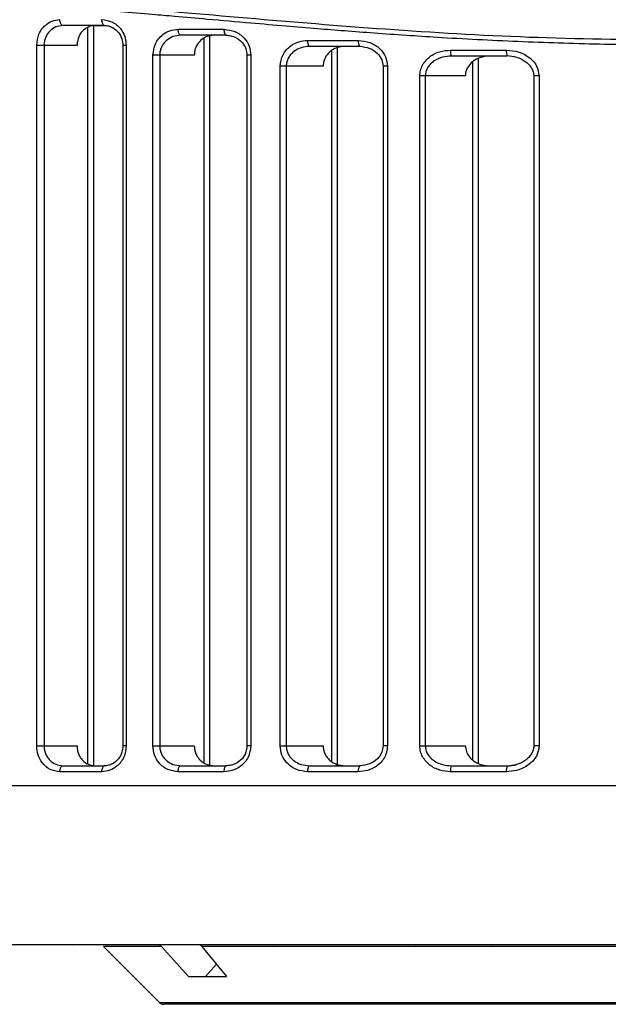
# Model space of a CAD drawing. Header units: millimetres. Extents: x 131 to 434, y 5 to 217.
# Tile 2 of 10: x 164 to 194, y 5 to 55. Entities that reach past the tile are written whole.
import ezdxf

# ---------------------------------------------------------------- set-up
doc = ezdxf.new("R2010")
doc.units = ezdxf.units.MM

msp = doc.modelspace()

# ---------------------------------------------------------------- linework, layer by layer
at = {"color": 7, "linetype": 'Continuous', "lineweight": 25}
for p, q in [((168.611, 54.315), (166.51, 54.315)), ((167.773, 17.162), (167.773, 54.228)), ((168.066, 17.081), (168.066, 54.315)), ((168.124, 54.315), (168.622, 54.315)), ((172.31, 54.124), (174.618, 54.124)), ((174.728, 53.824), (172.431, 53.824)), ((173.606, 17.238), (173.606, 53.669)), ((173.899, 17.121), (173.899, 53.787)), ((178.823, 53.566), (181.357, 53.566)), ((165.197, 18.081), (165.197, 53.315)), ((167.224, 53.315), (165.197, 53.315)), ((165.564, 53.315), (165.564, 18.081)), ((169.528, 53.315), (169.528, 18.081)), ((169.695, 53.315), (169.528, 53.315)), ((169.695, 53.315), (169.695, 18.081)), ((181.435, 53.266), (178.912, 53.266)), ((180.021, 17.3), (180.021, 53.045)), ((180.314, 17.144), (180.314, 53.202)), ((185.993, 53.079), (188.803, 53.079)), ((171.038, 18.081), (171.038, 52.824)), ((173.118, 52.824), (171.038, 52.824)), ((171.377, 52.824), (171.377, 18.081)), ((175.761, 52.824), (175.761, 18.081)), ((175.761, 52.824), (175.761, 52.824)), ((175.957, 52.824), (175.761, 52.824)), ((175.957, 52.824), (175.957, 18.081)), ((188.844, 52.779), (186.048, 52.779)), ((187.115, 17.365), (187.115, 52.5)), ((187.408, 17.196), (187.408, 52.665)), ((177.429, 18.081), (177.429, 52.266)), ((179.591, 52.266), (177.429, 52.266)), ((177.737, 52.266), (177.737, 18.081)), ((182.601, 52.266), (182.601, 18.081)), ((182.601, 52.266), (182.601, 52.266)), ((182.831, 52.266), (182.601, 52.266)), ((182.601, 52.266), (182.601, 52.266)), ((182.831, 52.266), (182.831, 18.081)), ((184.453, 18.081), (184.453, 51.779)), ((186.743, 51.779), (184.453, 51.779)), ((184.727, 51.779), (184.727, 18.081)), ((190.176, 51.779), (190.176, 18.081)), ((190.176, 51.779), (190.176, 51.779)), ((190.443, 51.779), (190.176, 51.779)), ((190.443, 51.779), (190.443, 18.081)), ((165.197, 18.081), (167.224, 18.081)), ((169.695, 18.081), (169.528, 18.081)), ((171.038, 18.081), (173.118, 18.081)), ((175.957, 18.081), (175.761, 18.081)), ((177.429, 18.081), (179.591, 18.081)), ((182.831, 18.081), (182.601, 18.081)), ((184.453, 18.081), (186.743, 18.081)), ((190.443, 18.081), (190.176, 18.081)), ((166.51, 17.081), (168.611, 17.081)), ((172.431, 17.081), (174.728, 17.081)), ((178.912, 17.081), (181.435, 17.081)), ((186.048, 17.081), (188.844, 17.081)), ((168.471, 16.781), (166.36, 16.781)), ((174.618, 16.781), (172.31, 16.781)), ((181.357, 16.781), (178.823, 16.781)), ((188.803, 16.781), (185.993, 16.781)), ((135.8, 16.081), (259.118, 16.081)), ((173.529, 8.081), (156.15, 8.081)), ((164.342, 8.087), (166.174, 8.087)), ((171.473, 7.993), (168.547, 7.993)), ((171.371, 5.169), (168.547, 7.993)), ((171.473, 7.993), (172.832, 6.481)), ((195.442, 7.993), (173.49, 7.993)), ((173.49, 7.993), (174.743, 6.481)), ((175.736, 8.081), (173.669, 8.081)), ((174.142, 8.087), (176.211, 8.087)), ((185.228, 8.081), (177.083, 8.081)), ((184.961, 8.087), (187.176, 8.087)), ((188.037, 8.081), (186.779, 8.081)), ((195.514, 8.081), (188.038, 8.081)), ((173.686, 6.481), (174.236, 7.093)), ((172.832, 6.481), (174.743, 6.481)), ((171.371, 5.169), (223.547, 5.169)), ((223.335, 5.081), (171.583, 5.081))]:
    msp.add_line(p, q, dxfattribs=at)
at = {"color": 7, "linetype": 'Continuous', "lineweight": 25, "flags": 128}
for points in [[(166.51, 54.315), (166.481, 54.321), (166.453, 54.338), (166.427, 54.366), (166.404, 54.403), (166.386, 54.448), (166.372, 54.5), (166.363, 54.557), (166.36, 54.615)], [(168.611, 54.315), (168.583, 54.321), (168.557, 54.338), (168.533, 54.366), (168.512, 54.403), (168.495, 54.448), (168.482, 54.5), (168.474, 54.557), (168.471, 54.615)], [(172.431, 53.824), (172.407, 53.83), (172.384, 53.847), (172.364, 53.875), (172.345, 53.912), (172.33, 53.957), (172.319, 54.009), (172.312, 54.066), (172.31, 54.124)], [(174.728, 53.824), (174.707, 53.83), (174.686, 53.847), (174.667, 53.875), (174.65, 53.912), (174.637, 53.957), (174.627, 54.009), (174.62, 54.066), (174.618, 54.124)], [(178.912, 53.266), (178.895, 53.271), (178.878, 53.288), (178.862, 53.316), (178.849, 53.353), (178.838, 53.399), (178.829, 53.451), (178.824, 53.507), (178.823, 53.566)], [(166.36, 16.781), (166.363, 16.84), (166.372, 16.896), (166.386, 16.948), (166.404, 16.993), (166.427, 17.031), (166.453, 17.058), (166.481, 17.075), (166.51, 17.081)], [(168.471, 16.781), (168.474, 16.84), (168.482, 16.896), (168.495, 16.948), (168.512, 16.993), (168.533, 17.031), (168.557, 17.058), (168.583, 17.075), (168.611, 17.081)], [(172.31, 16.781), (172.312, 16.84), (172.319, 16.896), (172.33, 16.948), (172.345, 16.993), (172.364, 17.031), (172.384, 17.058), (172.407, 17.075), (172.431, 17.081)], [(174.618, 16.781), (174.62, 16.84), (174.627, 16.896), (174.637, 16.948), (174.65, 16.993), (174.667, 17.031), (174.686, 17.058), (174.707, 17.075), (174.728, 17.081)], [(178.823, 16.781), (178.824, 16.84), (178.829, 16.896), (178.838, 16.948), (178.849, 16.993), (178.862, 17.031), (178.878, 17.058), (178.895, 17.075), (178.912, 17.081)]]:
    msp.add_lwpolyline(points, dxfattribs=at)
at = {"color": 7, "linetype": 'Continuous', "lineweight": 25}
for centre, radius, start, end in [((181.706, 53.496), 0.356, 168.6577, 220.2359), ((186.443, 53.007), 0.456, 170.8523, 209.9398), ((189.375, 53.006), 0.577, 172.6802, 203.0909), ((181.706, 16.851), 0.356, 139.7641, 191.3423), ((186.443, 16.854), 0.456, 150.0602, 189.1477), ((189.375, 16.855), 0.577, 156.9091, 187.3198), ((171.28, 7.824), 0.257, 41.1327, 89.3816), ((173.309, 7.851), 0.23, 38.123, 88.7806), ((171.583, 5.381), 0.3, 225, 270)]:
    msp.add_arc(centre, radius, start, end, dxfattribs=at)
for points, knots in [([(130.959, 53.121), (130.977, 53.13), (131.012, 53.148), (131.294, 53.301), (131.737, 53.548), (132.358, 53.89), (133.149, 54.31), (133.904, 54.69), (134.522, 54.987), (134.934, 55.181), (135.401, 55.393), (135.807, 55.572), (136.135, 55.713), (136.373, 55.813), (136.643, 55.925), (137.079, 56.102), (137.511, 56.27), (138.144, 56.509), (138.861, 56.766), (139.867, 57.099), (140.969, 57.432), (142.115, 57.742), (143.913, 58.173), (146.45, 58.645), (149.914, 59.022), (153.667, 59.157), (157.078, 59.081), (160.058, 58.9), (162.466, 58.705), (164.928, 58.468), (167.241, 58.225), (169.595, 57.967), (171.946, 57.708), (174.146, 57.469), (175.488, 57.328), (175.996, 57.275)], [0, 0, 0, 0, 0.042152, 0.083424, 0.125423, 0.166324, 0.207607, 0.250146, 0.264209, 0.279377, 0.29565, 0.313027, 0.319621, 0.327039, 0.335281, 0.344347, 0.366051, 0.372334, 0.396807, 0.423176, 0.447985, 0.475186, 0.500438, 0.563317, 0.625614, 0.686886, 0.749646, 0.783769, 0.819145, 0.853481, 0.887285, 0.914213, 0.948425, 0.980484, 1, 1, 1, 1]), ([(175.996, 57.275), (177.255, 57.149), (179.772, 56.896), (183.661, 56.569), (187.56, 56.31), (191.505, 56.128), (195.441, 56.035), (199.404, 56.034), (203.365, 56.127), (206.924, 56.289), (210.153, 56.494), (213.027, 56.715), (215.403, 56.927), (217.269, 57.108), (218.549, 57.236), (219.819, 57.368), (221.125, 57.507), (222.8, 57.689), (224.495, 57.875), (226.311, 58.076), (227.932, 58.251), (229.691, 58.436), (231.369, 58.601), (233.075, 58.756), (234.716, 58.886), (237.252, 59.051), (240.519, 59.159), (244.391, 59.062), (247.27, 58.786), (249.344, 58.472), (250.72, 58.219), (252.035, 57.932), (253.287, 57.616), (254.455, 57.284), (255.586, 56.927), (256.824, 56.497), (258.096, 56.006), (259.326, 55.484), (260.389, 54.995), (261.321, 54.538), (262.311, 54.026), (263.19, 53.544), (263.837, 53.183), (263.918, 53.142), (263.959, 53.121)], [0, 0, 0, 0, 0.031417, 0.062805, 0.094825, 0.12527, 0.156809, 0.188059, 0.218909, 0.250625, 0.272858, 0.296511, 0.320336, 0.331184, 0.342784, 0.352299, 0.363111, 0.375852, 0.395079, 0.406938, 0.423449, 0.438066, 0.454322, 0.469348, 0.485518, 0.5008, 0.542618, 0.583504, 0.625019, 0.642666, 0.660632, 0.678471, 0.696206, 0.714268, 0.731235, 0.750226, 0.777188, 0.801645, 0.826009, 0.850715, 0.875387, 0.917528, 0.958008, 1, 1, 1, 1]), ([(176.016, 57.025), (174.191, 57.223), (170.541, 57.617), (165.309, 58.205), (160.308, 58.677), (155.082, 58.95), (149.793, 58.841), (144.692, 58.166), (140.333, 57.066), (136.755, 55.76), (134.004, 54.491), (132.241, 53.549), (131.343, 53.041), (131.001, 52.861), (131.084, 52.904), (131.093, 52.909)], [0, 0, 0, 0, 0.070759, 0.141448, 0.212544, 0.283078, 0.376461, 0.47071, 0.565167, 0.659352, 0.754236, 0.848533, 0.919337, 0.990709, 1, 1, 1, 1]), ([(135.757, 50.101), (136.25, 50.353), (137.234, 50.857), (139.734, 52), (142.933, 53.223), (146.878, 54.375), (151.521, 55.271), (156.815, 55.731), (162.678, 55.729), (169.001, 55.299), (175.702, 54.695), (182.71, 54.116), (189.916, 53.681), (194.802, 53.619), (197.24, 53.587)], [0, 0, 0, 0, 0.0833834, 0.1664591, 0.2501278, 0.3332445, 0.4163966, 0.5002453, 0.5832777, 0.6665214, 0.7502089, 0.8333055, 0.9168503, 1, 1, 1, 1]), ([(259.056, 49.875), (258.7, 50.059), (257.989, 50.425), (256.339, 51.214), (254.282, 52.095), (251.936, 52.962), (249.441, 53.725), (246.886, 54.356), (244.12, 54.872), (241.106, 55.251), (238.05, 55.445), (235.027, 55.496), (232.05, 55.437), (228.992, 55.27), (225.925, 55.041), (222.616, 54.758), (219.095, 54.444), (215.398, 54.128), (211.866, 53.859), (208.329, 53.632), (204.703, 53.46), (201.051, 53.354), (197.316, 53.316), (193.431, 53.36), (189.376, 53.491), (186.145, 53.661), (183.746, 53.816), (182.194, 53.925), (180.705, 54.038), (179.229, 54.156), (177.658, 54.287), (175.809, 54.447), (173.94, 54.611), (172.298, 54.756), (170.838, 54.884), (169.392, 55.004), (167.842, 55.126), (166.323, 55.236), (164.424, 55.354), (162.149, 55.457), (159.57, 55.492), (157.208, 55.447), (155.044, 55.332), (153.088, 55.158), (151.199, 54.916), (149.42, 54.619), (147.703, 54.267), (146.142, 53.889), (144.622, 53.464), (143.127, 52.995), (141.667, 52.478), (140.306, 51.947), (139.123, 51.446), (138.082, 50.974), (137.192, 50.549), (136.432, 50.17), (136.05, 49.973), (135.862, 49.875)], [0, 0, 0, 0, 0.031376, 0.06261, 0.093948, 0.125308, 0.150957, 0.175668, 0.200471, 0.225133, 0.250207, 0.270852, 0.291012, 0.31235, 0.332308, 0.350665, 0.375021, 0.397266, 0.417241, 0.437488, 0.458941, 0.479766, 0.499972, 0.522602, 0.546008, 0.569411, 0.578446, 0.587908, 0.596662, 0.604794, 0.614191, 0.624852, 0.638292, 0.648473, 0.655397, 0.665722, 0.675943, 0.685256, 0.695424, 0.713614, 0.731488, 0.749629, 0.765241, 0.780735, 0.796054, 0.812161, 0.827199, 0.843417, 0.857834, 0.874605, 0.893384, 0.91111, 0.929488, 0.946749, 0.964425, 0.982421, 1, 1, 1, 1]), ([(165.197, 53.315), (165.22, 53.51), (165.265, 53.898), (165.582, 54.323), (165.963, 54.572), (166.228, 54.601), (166.36, 54.615)], [0, 0, 0, 0, 0.27943, 0.558627, 0.778833, 1, 1, 1, 1]), ([(168.471, 54.615), (168.645, 54.592), (168.993, 54.546), (169.397, 54.209), (169.649, 53.778), (169.68, 53.47), (169.695, 53.315)], [0, 0, 0, 0, 0.27987, 0.559112, 0.779224, 1, 1, 1, 1]), ([(166.51, 54.315), (166.388, 54.301), (166.146, 54.273), (165.881, 54.084), (165.72, 53.88), (165.631, 53.701), (165.575, 53.51), (165.568, 53.38), (165.564, 53.315)], [0, 0, 0, 0, 0.250113, 0.499256, 0.629954, 0.756699, 0.879899, 1, 1, 1, 1]), ([(168.124, 54.315), (168.019, 54.303), (167.81, 54.28), (167.534, 54.098), (167.332, 53.831), (167.236, 53.552), (167.227, 53.377), (167.224, 53.315)], [0, 0, 0, 0, 0.2248635, 0.4498864, 0.6702921, 0.8830341, 1, 1, 1, 1]), ([(168.585, 54.32), (168.659, 54.315), (168.803, 54.305), (169.061, 54.203), (169.314, 53.994), (169.497, 53.663), (169.519, 53.426), (169.528, 53.315)], [0, 0, 0, 0, 0.154063, 0.300298, 0.565593, 0.797922, 1, 1, 1, 1]), ([(171.038, 52.824), (171.064, 53.022), (171.116, 53.417), (171.468, 53.841), (171.882, 54.082), (172.167, 54.11), (172.31, 54.124)], [0, 0, 0, 0, 0.279229, 0.558458, 0.778869, 1, 1, 1, 1]), ([(174.618, 54.124), (174.805, 54.102), (175.179, 54.057), (175.62, 53.729), (175.904, 53.297), (175.94, 52.982), (175.957, 52.824)], [0, 0, 0, 0, 0.28011, 0.559487, 0.779519, 1, 1, 1, 1]), ([(172.431, 53.824), (172.299, 53.811), (172.036, 53.785), (171.743, 53.603), (171.562, 53.404), (171.458, 53.226), (171.39, 53.031), (171.382, 52.893), (171.377, 52.824)], [0, 0, 0, 0, 0.250146, 0.499438, 0.628171, 0.749635, 0.8761, 1, 1, 1, 1]), ([(174.105, 53.824), (173.987, 53.812), (173.75, 53.787), (173.44, 53.593), (173.22, 53.312), (173.127, 53.037), (173.12, 52.874), (173.118, 52.824)], [0, 0, 0, 0, 0.236086, 0.472513, 0.698632, 0.90855, 1, 1, 1, 1]), ([(174.708, 53.829), (174.79, 53.824), (174.95, 53.813), (175.236, 53.711), (175.518, 53.504), (175.725, 53.173), (175.75, 52.934), (175.761, 52.824)], [0, 0, 0, 0, 0.157066, 0.305848, 0.57292, 0.802765, 1, 1, 1, 1]), ([(177.429, 52.266), (177.459, 52.468), (177.519, 52.875), (177.915, 53.294), (178.365, 53.526), (178.67, 53.552), (178.823, 53.566)], [0, 0, 0, 0, 0.2789304, 0.558352, 0.7791363, 1, 1, 1, 1]), ([(181.357, 53.566), (181.557, 53.545), (181.956, 53.503), (182.441, 53.188), (182.768, 52.755), (182.81, 52.429), (182.831, 52.266)], [0, 0, 0, 0, 0.2790956, 0.5587216, 0.7795374, 1, 1, 1, 1]), ([(178.912, 53.266), (178.77, 53.253), (178.487, 53.229), (178.163, 53.057), (177.955, 52.86), (177.833, 52.681), (177.753, 52.481), (177.742, 52.337), (177.737, 52.266)], [0, 0, 0, 0, 0.249983, 0.499597, 0.629507, 0.749823, 0.876819, 1, 1, 1, 1]), ([(180.677, 53.266), (180.541, 53.252), (180.268, 53.225), (179.914, 53.012), (179.676, 52.708), (179.596, 52.439), (179.592, 52.296), (179.591, 52.266)], [0, 0, 0, 0, 0.253958, 0.508595, 0.742102, 0.945783, 1, 1, 1, 1]), ([(181.421, 53.271), (181.597, 53.25), (181.926, 53.213), (182.318, 52.951), (182.56, 52.62), (182.588, 52.377), (182.601, 52.266)], [0, 0, 0, 0, 0.3097659, 0.5800795, 0.808635, 1, 1, 1, 1]), ([(184.453, 51.779), (184.459, 51.873), (184.473, 52.061), (184.582, 52.323), (184.742, 52.557), (185.016, 52.811), (185.438, 53.032), (185.808, 53.063), (185.993, 53.079)], [0, 0, 0, 0, 0.124007, 0.250357, 0.373321, 0.500937, 0.75085, 1, 1, 1, 1]), ([(188.803, 53.079), (189.017, 53.06), (189.447, 53.021), (189.981, 52.722), (190.364, 52.292), (190.416, 51.95), (190.443, 51.779)], [0, 0, 0, 0, 0.279652, 0.559496, 0.779961, 1, 1, 1, 1]), ([(186.048, 52.779), (185.895, 52.768), (185.59, 52.746), (185.231, 52.586), (184.992, 52.394), (184.847, 52.213), (184.747, 52.007), (184.734, 51.854), (184.727, 51.779)], [0, 0, 0, 0, 0.249462, 0.499506, 0.63111, 0.750073, 0.877984, 1, 1, 1, 1]), ([(187.95, 52.779), (187.782, 52.763), (187.478, 52.734), (187.107, 52.522), (186.86, 52.25), (186.753, 51.987), (186.745, 51.826), (186.743, 51.779)], [0, 0, 0, 0, 0.290814, 0.527642, 0.723003, 0.919467, 1, 1, 1, 1]), ([(188.829, 52.8), (188.994, 52.784), (189.32, 52.751), (189.691, 52.569), (189.93, 52.365), (190.067, 52.188), (190.159, 51.989), (190.172, 51.849), (190.178, 51.779)], [0, 0, 0, 0, 0.267036, 0.527045, 0.652393, 0.772869, 0.887872, 1, 1, 1, 1]), ([(166.36, 16.781), (166.192, 16.805), (165.856, 16.851), (165.473, 17.191), (165.239, 17.622), (165.211, 17.928), (165.197, 18.081)], [0, 0, 0, 0, 0.279787, 0.558946, 0.779091, 1, 1, 1, 1]), ([(165.564, 18.081), (165.568, 18.017), (165.575, 17.886), (165.631, 17.695), (165.72, 17.516), (165.882, 17.311), (166.146, 17.123), (166.389, 17.095), (166.51, 17.081)], [0, 0, 0, 0, 0.120196, 0.243507, 0.37038, 0.501223, 0.750456, 1, 1, 1, 1]), ([(167.224, 18.081), (167.227, 18.015), (167.234, 17.881), (167.289, 17.69), (167.374, 17.515), (167.525, 17.314), (167.775, 17.124), (168.007, 17.095), (168.124, 17.081)], [0, 0, 0, 0, 0.125105, 0.250558, 0.375308, 0.500884, 0.749983, 1, 1, 1, 1]), ([(169.695, 18.081), (169.67, 17.885), (169.62, 17.493), (169.281, 17.07), (168.882, 16.824), (168.609, 16.796), (168.471, 16.781)], [0, 0, 0, 0, 0.279304, 0.558549, 0.778855, 1, 1, 1, 1]), ([(169.528, 18.081), (169.519, 17.971), (169.497, 17.734), (169.315, 17.403), (169.062, 17.193), (168.804, 17.091), (168.659, 17.081), (168.585, 17.076)], [0, 0, 0, 0, 0.2014554, 0.4339246, 0.6992953, 0.8453858, 1, 1, 1, 1]), ([(172.31, 16.781), (172.129, 16.804), (171.767, 16.848), (171.348, 17.181), (171.086, 17.614), (171.054, 17.925), (171.038, 18.081)], [0, 0, 0, 0, 0.280008, 0.559205, 0.779295, 1, 1, 1, 1]), ([(171.377, 18.081), (171.382, 18.013), (171.39, 17.874), (171.458, 17.678), (171.562, 17.501), (171.744, 17.301), (172.037, 17.121), (172.299, 17.094), (172.431, 17.081)], [0, 0, 0, 0, 0.124142, 0.250891, 0.372329, 0.501103, 0.750368, 1, 1, 1, 1]), ([(173.118, 18.081), (173.122, 18.013), (173.129, 17.877), (173.192, 17.684), (173.287, 17.507), (173.456, 17.308), (173.729, 17.122), (173.979, 17.095), (174.105, 17.081)], [0, 0, 0, 0, 0.12488, 0.250504, 0.374801, 0.500798, 0.750015, 1, 1, 1, 1]), ([(175.957, 18.081), (175.929, 17.881), (175.871, 17.48), (175.492, 17.061), (175.059, 16.823), (174.765, 16.795), (174.618, 16.781)], [0, 0, 0, 0, 0.279038, 0.55841, 0.779002, 1, 1, 1, 1]), ([(175.761, 18.081), (175.75, 17.971), (175.725, 17.733), (175.519, 17.401), (175.237, 17.194), (174.95, 17.092), (174.79, 17.082), (174.708, 17.076)], [0, 0, 0, 0, 0.196793, 0.426738, 0.693972, 0.842596, 1, 1, 1, 1]), ([(178.823, 16.781), (178.629, 16.802), (178.241, 16.845), (177.781, 17.168), (177.484, 17.602), (177.447, 17.921), (177.429, 18.081)], [0, 0, 0, 0, 0.280191, 0.559665, 0.779583, 1, 1, 1, 1]), ([(177.737, 18.081), (177.742, 18.01), (177.753, 17.865), (177.834, 17.665), (177.956, 17.485), (178.163, 17.289), (178.487, 17.118), (178.77, 17.093), (178.912, 17.081)], [0, 0, 0, 0, 0.123515, 0.250905, 0.371191, 0.501141, 0.750304, 1, 1, 1, 1]), ([(179.591, 18.081), (179.595, 18.011), (179.604, 17.871), (179.676, 17.674), (179.785, 17.496), (179.975, 17.298), (180.275, 17.12), (180.543, 17.094), (180.677, 17.081)], [0, 0, 0, 0, 0.124587, 0.250429, 0.374082, 0.500782, 0.750296, 1, 1, 1, 1]), ([(182.831, 18.081), (182.797, 17.875), (182.728, 17.461), (182.3, 17.048), (181.829, 16.82), (181.515, 16.794), (181.357, 16.781)], [0, 0, 0, 0, 0.278656, 0.558449, 0.779539, 1, 1, 1, 1]), ([(182.601, 18.081), (182.588, 17.971), (182.56, 17.728), (182.32, 17.397), (181.928, 17.134), (181.597, 17.096), (181.421, 17.076)], [0, 0, 0, 0, 0.190851, 0.418548, 0.689175, 1, 1, 1, 1]), ([(185.993, 16.781), (185.808, 16.797), (185.439, 16.828), (185.017, 17.049), (184.743, 17.302), (184.583, 17.535), (184.474, 17.797), (184.46, 17.986), (184.453, 18.081)], [0, 0, 0, 0, 0.24876, 0.498271, 0.626074, 0.749285, 0.873891, 1, 1, 1, 1]), ([(184.727, 18.081), (184.734, 18.006), (184.747, 17.853), (184.847, 17.645), (184.993, 17.465), (185.233, 17.274), (185.592, 17.114), (185.896, 17.092), (186.048, 17.081)], [0, 0, 0, 0, 0.122563, 0.251126, 0.370074, 0.501738, 0.751134, 1, 1, 1, 1]), ([(186.743, 18.081), (186.753, 17.983), (186.773, 17.788), (186.927, 17.525), (187.16, 17.303), (187.489, 17.136), (187.769, 17.084), (187.93, 17.081), (187.95, 17.081)], [0, 0, 0, 0, 0.167273, 0.334104, 0.511699, 0.719422, 0.965231, 1, 1, 1, 1]), ([(190.443, 18.081), (190.424, 17.937), (190.387, 17.648), (190.126, 17.286), (189.762, 17.005), (189.309, 16.818), (188.971, 16.793), (188.803, 16.781)], [0, 0, 0, 0, 0.185971, 0.372348, 0.559858, 0.779869, 1, 1, 1, 1]), ([(190.178, 18.081), (190.172, 18.012), (190.159, 17.872), (190.068, 17.674), (189.931, 17.496), (189.692, 17.292), (189.321, 17.11), (188.994, 17.077), (188.829, 17.06)], [0, 0, 0, 0, 0.11145, 0.226193, 0.346255, 0.471832, 0.732261, 1, 1, 1, 1]), ([(188.844, 17.081), (189.007, 17.081), (189.172, 17.08), (189.32, 17.141), (189.322, 17.141)], [0, 0, 0, 0, 0.989457, 1, 1, 1, 1]), ([(166.174, 8.087), (166.305, 8.086), (166.567, 8.084), (166.868, 8.082), (167.019, 8.081)], [0, 0, 0, 0, 0.499974, 1, 1, 1, 1]), ([(173.529, 8.081), (173.603, 8.082), (173.753, 8.084), (174.012, 8.086), (174.142, 8.087)], [0, 0, 0, 0, 0.50023, 1, 1, 1, 1]), ([(177.451, 8.081), (177.27, 8.081), (176.909, 8.081), (176.382, 8.081), (175.972, 8.081), (175.815, 8.081), (175.736, 8.081)], [0, 0, 0, 0, 0.280044, 0.55959, 0.779646, 1, 1, 1, 1]), ([(176.211, 8.087), (176.354, 8.086), (176.642, 8.084), (176.936, 8.082), (177.083, 8.081)], [0, 0, 0, 0, 0.499974, 1, 1, 1, 1]), ([(184.232, 8.081), (184.332, 8.082), (184.533, 8.084), (184.819, 8.086), (184.961, 8.087)], [0, 0, 0, 0, 0.50023, 1, 1, 1, 1]), ([(186.779, 8.081), (186.591, 8.081), (186.213, 8.081), (185.724, 8.081), (185.379, 8.081), (185.278, 8.081), (185.228, 8.081)], [0, 0, 0, 0, 0.280044, 0.55959, 0.779646, 1, 1, 1, 1]), ([(187.176, 8.087), (187.326, 8.086), (187.626, 8.084), (187.901, 8.082), (188.038, 8.081)], [0, 0, 0, 0, 0.499974, 1, 1, 1, 1])]:
    msp.add_open_spline(points, degree=3, knots=knots, dxfattribs=at)

doc.saveas('drawing.dxf')
